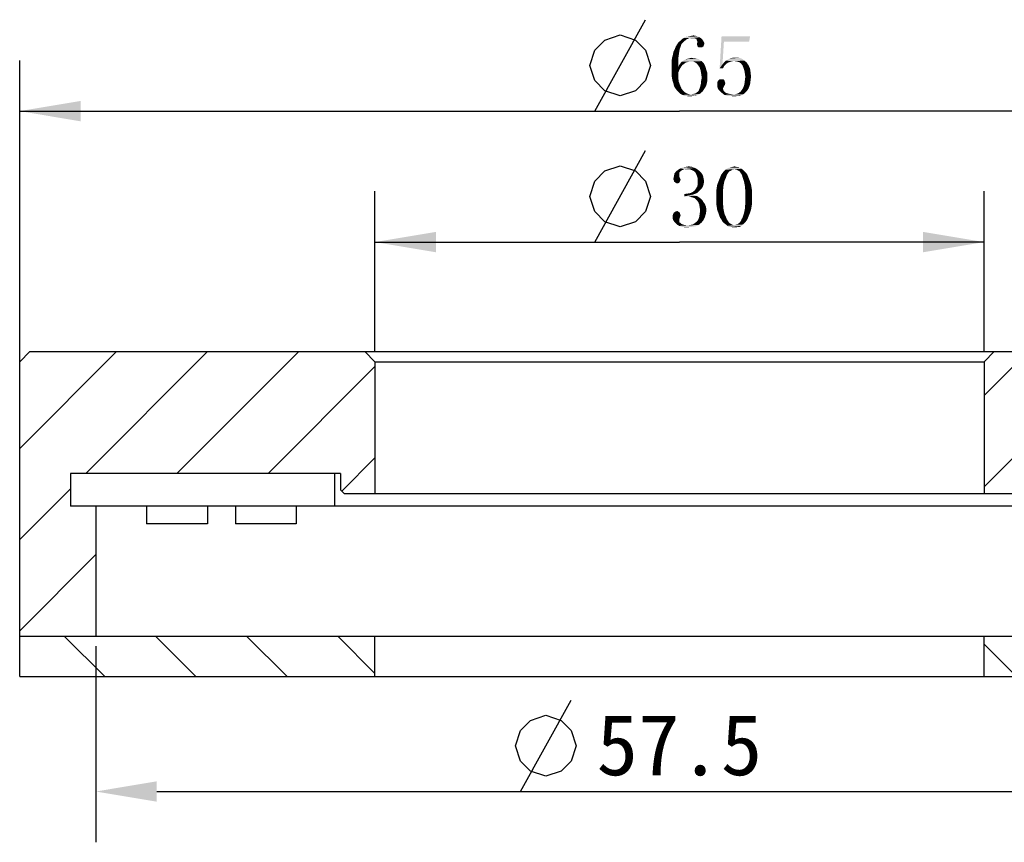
# Model space of a CAD drawing. Header units: millimetres. Extents: x 133 to 237, y 70 to 240.
# Tile 3 of 4: x 161 to 209, y 200 to 240. Entities that reach past the tile are written whole.
import ezdxf

# ---------------------------------------------------------------- set-up
doc = ezdxf.new("R2010")
doc.units = ezdxf.units.MM
doc.header["$LTSCALE"] = 23.1
doc.header["$PDMODE"] = 3
doc.header["$PDSIZE"] = 8
doc.layers.get('0').update_dxf_attribs({"linetype": 'CONTINUOUS'})
doc.layers.get('Defpoints').update_dxf_attribs({"linetype": 'CONTINUOUS'})
doc.layers.add('00_COMPONENTS', color=7, linetype='CONTINUOUS')
doc.layers.add('51__DRAFT_DIMS', color=7, linetype='CONTINUOUS')
doc.styles.get("Standard").update_dxf_attribs({"font": 'simfang.ttf'})
doc.dimstyles.new('DIMSTYLE_1', dxfattribs={"dimtxt": 3, "dimasz": 3, "dimexe": 2.5, "dimexo": 0.5, "dimgap": 0.75, "dimtad": 1, "dimdsep": 46, "dimtxsty": 'STANDARD', "dimblk": '_FILLED', "dimblk1": '_FILLED', "dimblk2": '_FILLED', "dimcen": 0.09, "dimclrt": 3, "dimazin": 2, "dimtp": 0.3, "dimtm": 0.3, "dimtfac": 1, "dimtofl": 0, "dimtmove": 0, "dimatfit": 3, "dimldrblk": '_FILLED', "dimfxl": 1, "dimtolj": 1, "dimarcsym": 0})
doc.dimstyles.new('DIMSTYLE_2', dxfattribs={"dimtxt": 3, "dimasz": 3, "dimexe": 2.5, "dimexo": 0.5, "dimgap": 0.75, "dimtad": 1, "dimdsep": 46, "dimtxsty": 'STANDARD', "dimblk": '_FILLED', "dimblk1": '_FILLED', "dimblk2": '_FILLED', "dimcen": 0.09, "dimclrt": 3, "dimazin": 2, "dimtp": 0.2, "dimtm": 0.2, "dimtfac": 1, "dimtofl": 0, "dimtmove": 0, "dimatfit": 3, "dimldrblk": '_FILLED', "dimfxl": 1, "dimtolj": 1, "dimarcsym": 0})

# ---------------------------------------------------------------- blocks, each defined once
blk = doc.blocks.new('_FILLED')
at = {"color": 0, "linetype": 'ByBlock'}
blk.add_solid([(0, 0), (-1, 0.167), (-1, -0.167)], dxfattribs=at)
blk = doc.blocks.new('*D1')
at = {"layer": '51__DRAFT_DIMS', "color": 4}
for p, q in [((160.679, 222.813), (160.679, 238.15)), ((225.679, 222.813), (225.679, 238.15)), ((160.679, 235.65), (193.179, 235.65)), ((225.679, 235.65), (193.179, 235.65))]:
    blk.add_line(p, q, dxfattribs=at)
at = {"layer": '51__DRAFT_DIMS', "color": 4, "xscale": 3, "yscale": 3, "zscale": 3, "rotation": 180}
blk.add_blockref('_FILLED', (160.679, 235.65), dxfattribs=at)
at = {"layer": '51__DRAFT_DIMS', "color": 4, "xscale": 3, "yscale": 3, "zscale": 3}
blk.add_blockref('_FILLED', (225.679, 235.65), dxfattribs=at)
blk = doc.blocks.new('*D2')
at = {"layer": '51__DRAFT_DIMS', "color": 4}
for p, q in [((178.179, 223.813), (178.179, 231.704)), ((208.179, 223.813), (208.179, 231.704)), ((178.179, 229.204), (193.179, 229.204)), ((208.179, 229.204), (193.179, 229.204))]:
    blk.add_line(p, q, dxfattribs=at)
at = {"layer": '51__DRAFT_DIMS', "color": 4, "xscale": 3, "yscale": 3, "zscale": 3, "rotation": 180}
blk.add_blockref('_FILLED', (178.179, 229.204), dxfattribs=at)
at = {"layer": '51__DRAFT_DIMS', "color": 4, "xscale": 3, "yscale": 3, "zscale": 3}
blk.add_blockref('_FILLED', (208.179, 229.204), dxfattribs=at)
blk = doc.blocks.new('*D8')
at = {"layer": '51__DRAFT_DIMS', "color": 0, "lineweight": -2}
for p, q in [((164.429, 209.313), (164.429, 199.66)), ((221.929, 209.313), (221.929, 199.66)), ((167.429, 202.16), (218.929, 202.16))]:
    blk.add_line(p, q, dxfattribs=at)
at = {"layer": 'Defpoints', "color": 0}
for p in [(164.429, 209.813), (221.929, 209.813), (221.929, 202.16)]:
    blk.add_point(p, dxfattribs=at)
at = {"layer": '51__DRAFT_DIMS', "color": 0, "linetype": 'ByBlock', "lineweight": -2, "xscale": 3, "yscale": 3, "zscale": 3, "rotation": 180}
blk.add_blockref('_FILLED', (164.429, 202.16), dxfattribs=at)
at = {"layer": '51__DRAFT_DIMS', "color": 0, "linetype": 'ByBlock', "lineweight": -2, "xscale": 3, "yscale": 3, "zscale": 3}
blk.add_blockref('_FILLED', (221.929, 202.16), dxfattribs=at)
at = {"layer": '51__DRAFT_DIMS', "color": 3, "insert": (193.179, 204.436), "char_height": 3, "attachment_point": 5}
blk.add_mtext('\\A1;57.5', dxfattribs=at)

msp = doc.modelspace()

# ---------------------------------------------------------------- hatches: boundary and pattern name
h = msp.add_hatch()
h.set_pattern_fill('ANSI31', color=256)
h.paths.add_polyline_path([(164.42902, 209.81295), (164.42902, 216.21295), (163.17881, 216.21295), (163.17902, 217.81295), (176.17902, 217.81295), (176.47902, 217.81295), (176.47902, 217.01295), (176.67902, 216.81295), (178.17902, 216.81295), (178.17902, 223.31295), (177.67902, 223.81295), (161.17902, 223.81295), (160.67902, 223.31295), (160.67902, 209.81295)])
h.paths.add_polyline_path([(225.67902, 209.81295), (225.67902, 223.31295), (225.17902, 223.81295), (208.67902, 223.81295), (208.17902, 223.31295), (208.17902, 216.81295), (209.67902, 216.81295), (209.87902, 217.01295), (209.87902, 217.81295), (210.17924, 217.81295), (223.17895, 217.81295), (223.17895, 216.21295), (221.92902, 216.21295), (221.92902, 209.81295)])
h = msp.add_hatch()
h.set_pattern_fill('ANSI31', color=256, angle=90)
h.paths.add_polyline_path([(178.17902, 209.81295), (164.42902, 209.81295), (160.67902, 209.81295), (160.67902, 207.81295), (178.17902, 207.81295)])
h.paths.add_polyline_path([(225.67902, 207.81295), (225.67902, 209.81295), (221.92902, 209.81295), (208.17902, 209.81295), (208.17902, 207.81295)])

# ---------------------------------------------------------------- linework, layer by layer
at = {"layer": '00_COMPONENTS', "color": 7}
for p, q in [((161.17902, 223.81295), (160.67902, 223.31295)), ((161.17902, 223.81295), (225.17902, 223.81295)), ((178.17902, 223.31295), (177.67902, 223.81295)), ((208.17902, 223.31295), (208.67902, 223.81295)), ((160.67902, 207.81295), (160.67902, 223.31295)), ((178.17902, 223.31295), (178.17902, 216.81295)), ((178.17902, 223.31295), (208.17902, 223.31295)), ((208.17902, 223.31295), (208.17902, 216.81295)), ((163.17902, 217.81295), (163.17902, 216.21295)), ((176.47902, 217.81295), (163.17902, 217.81295)), ((176.17902, 217.81295), (176.17902, 216.21295)), ((176.47902, 217.81295), (176.47902, 217.01295)), ((163.17881, 217.75803), (163.17881, 216.21295)), ((176.1788, 217.75803), (176.1788, 216.21295)), ((176.67902, 216.81295), (176.47902, 217.01295)), ((209.67902, 216.81295), (176.67902, 216.81295)), ((223.17895, 216.21295), (163.17881, 216.21295)), ((164.42902, 216.21295), (164.42902, 209.81295)), ((166.91882, 216.21295), (166.91882, 215.33815)), ((166.92486, 216.21295), (166.92486, 215.33815)), ((169.92204, 216.21295), (169.92204, 215.33815)), ((171.30232, 216.21295), (171.30232, 215.33815)), ((171.30835, 216.21295), (171.30835, 215.33815)), ((174.30553, 216.21295), (174.30553, 215.33815)), ((169.92204, 215.33815), (166.91882, 215.33815)), ((174.30553, 215.33815), (171.30232, 215.33815)), ((160.67902, 209.81295), (225.67902, 209.81295)), ((178.17902, 207.81295), (178.17902, 209.81295)), ((208.17902, 207.81295), (208.17902, 209.81295)), ((160.67902, 207.81295), (225.67902, 207.81295))]:
    msp.add_line(p, q, dxfattribs=at)
at = {"layer": '51__DRAFT_DIMS', "color": 3}
for p, q in [((189.00561, 235.65002), (191.5056, 240.15002)), ((189.00561, 229.20408), (191.5056, 233.70409)), ((185.3464, 202.16025), (187.84639, 206.66025))]:
    msp.add_line(p, q, dxfattribs=at)
for points in [[(188.75561, 237.90001), (189.00561, 238.65), (189.5056, 239.15001), (190.2556, 239.4), (191.00561, 239.15001), (191.5056, 238.65), (191.75561, 237.90001), (191.5056, 237.15001), (191.00561, 236.65), (190.2556, 236.40001), (189.5056, 236.65), (189.00561, 237.15001), (188.75561, 237.90001)], [(188.75561, 231.45407), (189.00561, 232.20407), (189.5056, 232.70408), (190.2556, 232.95407), (191.00561, 232.70408), (191.5056, 232.20407), (191.75561, 231.45407), (191.5056, 230.70408), (191.00561, 230.20407), (190.2556, 229.95408), (189.5056, 230.20407), (189.00561, 230.70408), (188.75561, 231.45407)], [(185.0964, 204.41023), (185.3464, 205.16023), (185.84639, 205.66024), (186.59639, 205.91023), (187.3464, 205.66024), (187.84639, 205.16023), (188.09639, 204.41023), (187.84639, 203.66024), (187.3464, 203.16023), (186.59639, 202.91024), (185.84639, 203.16023), (185.3464, 203.66024), (185.0964, 204.41023)]]:
    msp.add_lwpolyline(points, dxfattribs=at)
for points in [[(193.42223, 239.09533), (193.14098, 239.04846), (193.23473, 239.11877)], [(193.53941, 239.18908), (193.23473, 239.11877), (193.32848, 239.21252)], [(193.23473, 239.11877), (193.53941, 239.18908), (193.42223, 239.09533)], [(193.68004, 239.23596), (193.32848, 239.21252), (193.42223, 239.25939)], [(193.32848, 239.21252), (193.68004, 239.23596), (193.53941, 239.18908)], [(194.17223, 239.28283), (193.42223, 239.25939), (193.51598, 239.30627)], [(193.68004, 239.23596), (193.42223, 239.25939), (194.17223, 239.28283)], [(194.07848, 239.32971), (193.51598, 239.30627), (193.63316, 239.32971)], [(193.51598, 239.30627), (194.07848, 239.32971), (194.17223, 239.28283)], [(193.98473, 239.35314), (193.63316, 239.32971), (193.75035, 239.35314)], [(193.63316, 239.32971), (193.98473, 239.35314), (194.07848, 239.32971)], [(193.82066, 239.23596), (193.68004, 239.23596), (194.17223, 239.28283)], [(193.75035, 239.35314), (193.86754, 239.37658), (193.98473, 239.35314)], [(193.86754, 239.23596), (193.82066, 239.23596), (194.17223, 239.28283)], [(193.93785, 239.23596), (193.86754, 239.23596), (194.17223, 239.28283)], [(193.93785, 239.23596), (194.17223, 239.28283), (194.24254, 239.23596)], [(194.24254, 239.23596), (193.96129, 239.21252), (193.93785, 239.23596)], [(194.00816, 239.21252), (193.96129, 239.21252), (194.24254, 239.23596)], [(194.00816, 239.21252), (194.24254, 239.23596), (194.31285, 239.16564)], [(194.31285, 239.16564), (194.0316, 239.14221), (194.00816, 239.21252)], [(194.05504, 239.09533), (194.0316, 239.14221), (194.31285, 239.16564)], [(194.05504, 239.09533), (194.31285, 239.16564), (194.35973, 239.09533)], [(195.36754, 239.07189), (195.1566, 237.75939), (195.25035, 239.3297)], [(195.25035, 239.3297), (196.6566, 239.3297), (195.36754, 239.07189)], [(195.36754, 239.07189), (196.6566, 239.3297), (196.60973, 239.07189)], [(193.18785, 238.69689), (192.88316, 238.57971), (192.95348, 238.72033)], [(192.88316, 238.57971), (193.18785, 238.69689), (193.16441, 238.55627)], [(193.23473, 238.81408), (192.95348, 238.72033), (193.00035, 238.83752)], [(192.95348, 238.72033), (193.23473, 238.81408), (193.18785, 238.69689)], [(193.25816, 238.90783), (193.00035, 238.83752), (193.07066, 238.95471)], [(193.00035, 238.83752), (193.25816, 238.90783), (193.23473, 238.81408)], [(193.30504, 238.97814), (193.07066, 238.95471), (193.14098, 239.04846)], [(193.07066, 238.95471), (193.30504, 238.97814), (193.25816, 238.90783)], [(193.14098, 239.04846), (193.42223, 239.09533), (193.30504, 238.97814)], [(194.4066, 238.97814), (194.0316, 238.95471), (194.05504, 239.02502)], [(194.0316, 238.95471), (194.4066, 238.97814), (194.38316, 238.90783)], [(194.38316, 238.90783), (194.05504, 238.88439), (194.0316, 238.95471)], [(194.35973, 239.09533), (194.38316, 239.04846), (194.05504, 239.02502)], [(194.35973, 239.09533), (194.05504, 239.02502), (194.05504, 239.09533)], [(194.05504, 239.02502), (194.38316, 239.04846), (194.4066, 238.97814)], [(194.05504, 238.88439), (194.38316, 238.90783), (194.35973, 238.83752)], [(194.35973, 238.83752), (194.07848, 238.81408), (194.05504, 238.88439)], [(194.12535, 238.79064), (194.07848, 238.81408), (194.35973, 238.83752)], [(194.2191, 238.79064), (194.12535, 238.79064), (194.35973, 238.83752)], [(194.2191, 238.79064), (194.35973, 238.83752), (194.28941, 238.79064)], [(195.36754, 239.07189), (195.29723, 237.94689), (195.1566, 237.75939)], [(193.11754, 238.22814), (192.78941, 238.11096), (192.81285, 238.27502)], [(192.78941, 238.11096), (193.11754, 238.22814), (193.11754, 238.04064)], [(193.14098, 238.39221), (192.81285, 238.27502), (192.85973, 238.43908)], [(192.81285, 238.27502), (193.14098, 238.39221), (193.11754, 238.22814)], [(193.16441, 238.55627), (192.85973, 238.43908), (192.88316, 238.57971)], [(192.85973, 238.43908), (193.16441, 238.55627), (193.14098, 238.39221)], [(194.19566, 238.15783), (194.26598, 238.11096), (193.30504, 238.08752)], [(194.19566, 238.15783), (193.30504, 238.08752), (193.39879, 238.15783)], [(194.12535, 238.20471), (193.39879, 238.15783), (193.49254, 238.20471)], [(193.39879, 238.15783), (194.12535, 238.20471), (194.19566, 238.15783)], [(194.05504, 238.22814), (193.49254, 238.20471), (193.58629, 238.22814)], [(193.49254, 238.20471), (194.05504, 238.22814), (194.12535, 238.20471)], [(193.86754, 238.25158), (193.96129, 238.25158), (193.58629, 238.22814)], [(193.86754, 238.25158), (193.58629, 238.22814), (193.68004, 238.25158)], [(193.58629, 238.22814), (193.96129, 238.25158), (194.05504, 238.22814)], [(193.68004, 238.25158), (193.77379, 238.27502), (193.86754, 238.25158)], [(195.46129, 238.13439), (195.55504, 238.18127), (196.25816, 238.22814)], [(195.46129, 238.13439), (196.25816, 238.22814), (196.37535, 238.13439)], [(196.25816, 238.22814), (195.55504, 238.18127), (195.62535, 238.22814)], [(195.95348, 238.27502), (196.11754, 238.27502), (195.62535, 238.22814)], [(195.95348, 238.27502), (195.62535, 238.22814), (195.78941, 238.27502)], [(195.62535, 238.22814), (196.11754, 238.27502), (196.25816, 238.22814)], [(193.11754, 238.04064), (192.78941, 237.92346), (192.78941, 238.11096)], [(192.78941, 237.92346), (193.11754, 238.04064), (193.11754, 237.80627)], [(193.11754, 237.80627), (192.78941, 237.73596), (192.78941, 237.92346)], [(192.78941, 237.73596), (193.11754, 237.80627), (193.25816, 237.82971)], [(192.78941, 237.73596), (193.25816, 237.82971), (193.18785, 237.71252)], [(193.18785, 237.71252), (192.78941, 237.57189), (192.78941, 237.73596)], [(192.78941, 237.57189), (193.18785, 237.71252), (193.11754, 237.54846)], [(193.32848, 237.92346), (193.25816, 237.82971), (193.11754, 237.80627)], [(193.32848, 237.92346), (193.11754, 237.80627), (193.16441, 237.92346)], [(193.39879, 237.97033), (193.16441, 237.92346), (193.23473, 238.01721)], [(193.16441, 237.92346), (193.39879, 237.97033), (193.32848, 237.92346)], [(193.6566, 238.08752), (193.58629, 238.06408), (193.23473, 238.01721)], [(193.6566, 238.08752), (193.23473, 238.01721), (193.30504, 238.08752)], [(193.58629, 238.06408), (193.49254, 238.04064), (193.23473, 238.01721)], [(193.23473, 238.01721), (193.49254, 238.04064), (193.39879, 237.97033)], [(193.6566, 238.08752), (193.30504, 238.08752), (194.26598, 238.11096)], [(193.75035, 238.08752), (193.6566, 238.08752), (194.26598, 238.11096)], [(193.86754, 238.08752), (193.75035, 238.08752), (194.26598, 238.11096)], [(193.86754, 238.08752), (194.26598, 238.11096), (194.31285, 238.06408)], [(194.31285, 238.06408), (193.96129, 238.04064), (193.86754, 238.08752)], [(194.0316, 237.99377), (193.96129, 238.04064), (194.31285, 238.06408)], [(194.0316, 237.99377), (194.31285, 238.06408), (194.38316, 237.99377)], [(194.38316, 237.99377), (194.10191, 237.90002), (194.0316, 237.99377)], [(194.10191, 237.90002), (194.38316, 237.99377), (194.45348, 237.85314)], [(194.45348, 237.85314), (194.17223, 237.80627), (194.10191, 237.90002)], [(194.17223, 237.80627), (194.45348, 237.85314), (194.50035, 237.68908)], [(194.50035, 237.68908), (194.2191, 237.66564), (194.17223, 237.80627)], [(194.2191, 237.66564), (194.50035, 237.68908), (194.54723, 237.54846)], [(194.54723, 237.54846), (194.24254, 237.52502), (194.2191, 237.66564)], [(195.29723, 237.94689), (195.43785, 237.92346), (195.1566, 237.75939)], [(195.43785, 237.92346), (195.36754, 237.85314), (195.1566, 237.75939)], [(195.1566, 237.75939), (195.36754, 237.85314), (195.32066, 237.75939)], [(195.57848, 238.04064), (195.50816, 237.99377), (195.29723, 237.94689)], [(195.57848, 238.04064), (195.29723, 237.94689), (195.36754, 238.04064)], [(195.29723, 237.94689), (195.50816, 237.99377), (195.43785, 237.92346)], [(195.81285, 238.11095), (195.36754, 238.04064), (195.46129, 238.13439)], [(195.81285, 238.11095), (195.7191, 238.08752), (195.36754, 238.04064)], [(195.7191, 238.08752), (195.64879, 238.06408), (195.36754, 238.04064)], [(195.36754, 238.04064), (195.64879, 238.06408), (195.57848, 238.04064)], [(195.46129, 238.13439), (196.37535, 238.13439), (195.81285, 238.11095)], [(195.9066, 238.11095), (195.81285, 238.11095), (196.37535, 238.13439)], [(196.02379, 238.08752), (195.9066, 238.11095), (196.37535, 238.13439)], [(196.11754, 238.06408), (196.02379, 238.08752), (196.37535, 238.13439)], [(196.11754, 238.06408), (196.37535, 238.13439), (196.49254, 238.04064)], [(196.49254, 238.04064), (196.21129, 237.99377), (196.11754, 238.06408)], [(196.2816, 237.90002), (196.21129, 237.99377), (196.49254, 238.04064)], [(196.2816, 237.90002), (196.49254, 238.04064), (196.58629, 237.90002)], [(196.58629, 237.90002), (196.32848, 237.78283), (196.2816, 237.90002)], [(196.32848, 237.78283), (196.58629, 237.90002), (196.6566, 237.73596)], [(196.6566, 237.73596), (196.37535, 237.64221), (196.32848, 237.78283)], [(196.37535, 237.64221), (196.6566, 237.73596), (196.68004, 237.57189)], [(193.11754, 237.54846), (192.78941, 237.40783), (192.78941, 237.57189)], [(192.78941, 237.40783), (193.11754, 237.54846), (193.11754, 237.31408)], [(193.11754, 237.31408), (192.81285, 237.26721), (192.78941, 237.40783)], [(192.83629, 237.15002), (192.81285, 237.26721), (193.11754, 237.31408)], [(192.83629, 237.15002), (193.11754, 237.31408), (193.14098, 237.10314)], [(194.26598, 237.36096), (194.24254, 237.52502), (194.54723, 237.54846)], [(194.54723, 237.24377), (194.24254, 237.12658), (194.26598, 237.24377)], [(194.24254, 237.12658), (194.54723, 237.24377), (194.54723, 237.12658)], [(194.26598, 237.36096), (194.54723, 237.54846), (194.54723, 237.36096)], [(194.54723, 237.36096), (194.26598, 237.24377), (194.26598, 237.36096)], [(194.26598, 237.24377), (194.54723, 237.36096), (194.54723, 237.24377)], [(195.36754, 237.19689), (195.39098, 237.17346), (195.08629, 237.15002)], [(195.36754, 237.19689), (195.08629, 237.15002), (195.13316, 237.19689)], [(195.08629, 237.15002), (195.39098, 237.17346), (195.41441, 237.10314)], [(195.29723, 237.22033), (195.3441, 237.22033), (195.13316, 237.19689)], [(195.25035, 237.22033), (195.29723, 237.22033), (195.13316, 237.19689)], [(195.20348, 237.22033), (195.25035, 237.22033), (195.13316, 237.19689)], [(195.20348, 237.22033), (195.13316, 237.19689), (195.1566, 237.22033)], [(195.13316, 237.19689), (195.3441, 237.22033), (195.36754, 237.19689)], [(196.68004, 237.57189), (196.39879, 237.50158), (196.37535, 237.64221)], [(196.39879, 237.50158), (196.68004, 237.57189), (196.70348, 237.36096)], [(196.70348, 237.36096), (196.42223, 237.33752), (196.39879, 237.50158)], [(196.39879, 237.15002), (196.42223, 237.33752), (196.70348, 237.36096)], [(196.39879, 237.15002), (196.70348, 237.36096), (196.68004, 237.15002)], [(193.14098, 237.10314), (192.88316, 237.00939), (192.83629, 237.15002)], [(192.88316, 237.00939), (193.14098, 237.10314), (193.21129, 236.91564)], [(193.21129, 236.91564), (192.9066, 236.89221), (192.88316, 237.00939)], [(192.95348, 236.79846), (192.9066, 236.89221), (193.21129, 236.91564)], [(192.95348, 236.79846), (193.21129, 236.91564), (193.2816, 236.75158)], [(193.2816, 236.75158), (193.02379, 236.70471), (192.95348, 236.79846)], [(193.0941, 236.63439), (193.02379, 236.70471), (193.2816, 236.75158)], [(193.0941, 236.63439), (193.2816, 236.75158), (193.37535, 236.63439)], [(194.35973, 236.68127), (194.12535, 236.65783), (194.14879, 236.72814)], [(194.12535, 236.65783), (194.35973, 236.68127), (194.31285, 236.61096)], [(194.4066, 236.75158), (194.14879, 236.72814), (194.17223, 236.77502)], [(194.14879, 236.72814), (194.4066, 236.75158), (194.35973, 236.68127)], [(194.45348, 236.82189), (194.17223, 236.77502), (194.19566, 236.84533)], [(194.17223, 236.77502), (194.45348, 236.82189), (194.4066, 236.75158)], [(194.50035, 236.91564), (194.19566, 236.84533), (194.2191, 236.93908)], [(194.19566, 236.84533), (194.50035, 236.91564), (194.45348, 236.82189)], [(194.52379, 237.00939), (194.2191, 236.93908), (194.24254, 237.03283)], [(194.2191, 236.93908), (194.52379, 237.00939), (194.50035, 236.91564)], [(194.54723, 237.12658), (194.24254, 237.03283), (194.24254, 237.12658)], [(194.24254, 237.03283), (194.54723, 237.12658), (194.52379, 237.00939)], [(195.41441, 237.10314), (195.03941, 237.07971), (195.08629, 237.15002)], [(195.03941, 237.07971), (195.41441, 237.10314), (195.43785, 237.03283)], [(195.43785, 237.03283), (195.03941, 236.96252), (195.03941, 237.07971)], [(195.03941, 236.96252), (195.43785, 237.03283), (195.41441, 236.93908)], [(195.41441, 236.93908), (195.03941, 236.84533), (195.03941, 236.96252)], [(195.41441, 236.93908), (195.36754, 236.86877), (195.03941, 236.84533)], [(195.03941, 236.84533), (195.36754, 236.86877), (195.3441, 236.82189)], [(195.3441, 236.82189), (195.08629, 236.72814), (195.03941, 236.84533)], [(195.3441, 236.82189), (195.32066, 236.75158), (195.08629, 236.72814)], [(195.08629, 236.72814), (195.32066, 236.75158), (195.3441, 236.68127)], [(195.3441, 236.68127), (195.18004, 236.63439), (195.08629, 236.72814)], [(195.18004, 236.63439), (195.3441, 236.68127), (195.36754, 236.63439)], [(196.49254, 236.63439), (196.18785, 236.61096), (196.25816, 236.70471)], [(196.58629, 236.77502), (196.25816, 236.70471), (196.32848, 236.82189)], [(196.25816, 236.70471), (196.58629, 236.77502), (196.49254, 236.63439)], [(196.6566, 236.96252), (196.32848, 236.82189), (196.37535, 236.96252)], [(196.32848, 236.82189), (196.6566, 236.96252), (196.58629, 236.77502)], [(196.68004, 237.15002), (196.37535, 236.96252), (196.39879, 237.15002)], [(196.37535, 236.96252), (196.68004, 237.15002), (196.6566, 236.96252)], [(193.37535, 236.63439), (193.16441, 236.56408), (193.0941, 236.63439)], [(193.16441, 236.56408), (193.37535, 236.63439), (193.49254, 236.54064)], [(193.49254, 236.54064), (193.23473, 236.49377), (193.16441, 236.56408)], [(193.23473, 236.49377), (193.49254, 236.54064), (193.60973, 236.49377)], [(193.60973, 236.49377), (193.32848, 236.44689), (193.23473, 236.49377)], [(193.60973, 236.49377), (193.72691, 236.47033), (193.32848, 236.44689)], [(193.32848, 236.44689), (193.72691, 236.47033), (194.17223, 236.49377)], [(193.32848, 236.44689), (194.17223, 236.49377), (194.0316, 236.42346)], [(194.0316, 236.42346), (193.39879, 236.40002), (193.32848, 236.44689)], [(193.51598, 236.40002), (193.39879, 236.40002), (194.0316, 236.42346)], [(193.51598, 236.40002), (194.0316, 236.42346), (193.89098, 236.40002)], [(193.89098, 236.40002), (193.60973, 236.37658), (193.51598, 236.40002)], [(193.60973, 236.37658), (193.89098, 236.40002), (193.72691, 236.37658)], [(194.17223, 236.49377), (193.72691, 236.47033), (193.8441, 236.49377)], [(194.17223, 236.49377), (193.8441, 236.49377), (193.96129, 236.51721)], [(193.96129, 236.51721), (194.05504, 236.58752), (194.31285, 236.61096)], [(193.96129, 236.51721), (194.31285, 236.61096), (194.17223, 236.49377)], [(194.31285, 236.61096), (194.05504, 236.58752), (194.12535, 236.65783)], [(195.36754, 236.63439), (195.27379, 236.54064), (195.18004, 236.63439)], [(195.36754, 236.63439), (195.41441, 236.58752), (195.27379, 236.54064)], [(195.27379, 236.54064), (195.41441, 236.58752), (195.48473, 236.54064)], [(195.48473, 236.54064), (195.39098, 236.44689), (195.27379, 236.54064)], [(195.48473, 236.54064), (195.67223, 236.49377), (195.39098, 236.44689)], [(195.67223, 236.49377), (195.83629, 236.47033), (195.39098, 236.44689)], [(195.83629, 236.47033), (196.30504, 236.47033), (195.39098, 236.44689)], [(195.39098, 236.44689), (196.30504, 236.47033), (196.21129, 236.42346)], [(196.21129, 236.42346), (195.5316, 236.40002), (195.39098, 236.44689)], [(195.67223, 236.40002), (195.5316, 236.40002), (196.21129, 236.42346)], [(196.04723, 236.40002), (195.67223, 236.40002), (196.21129, 236.42346)], [(196.04723, 236.40002), (195.83629, 236.37658), (195.67223, 236.40002)], [(195.83629, 236.47033), (195.97691, 236.49377), (196.37535, 236.51721)], [(195.83629, 236.47033), (196.37535, 236.51721), (196.30504, 236.47033)], [(195.83629, 236.37658), (196.04723, 236.40002), (195.93004, 236.37658)], [(196.37535, 236.51721), (195.97691, 236.49377), (196.0941, 236.54064)], [(196.04723, 236.40002), (196.21129, 236.42346), (196.14098, 236.40002)], [(196.42223, 236.56408), (196.0941, 236.54064), (196.18785, 236.61096)], [(196.0941, 236.54064), (196.42223, 236.56408), (196.37535, 236.51721)], [(196.18785, 236.61096), (196.49254, 236.63439), (196.42223, 236.56408)], [(193.42223, 232.79002), (193.11754, 232.76658), (193.23473, 232.8369)], [(193.93785, 232.86033), (193.23473, 232.8369), (193.35191, 232.88377)], [(193.42223, 232.79002), (193.23473, 232.8369), (193.93785, 232.86033)], [(193.79723, 232.90721), (193.35191, 232.88377), (193.49254, 232.90721)], [(193.35191, 232.88377), (193.79723, 232.90721), (193.93785, 232.86033)], [(193.56285, 232.79002), (193.42223, 232.79002), (193.93785, 232.86033)], [(193.49254, 232.90721), (193.63316, 232.93065), (193.79723, 232.90721)], [(193.68004, 232.79002), (193.56285, 232.79002), (193.93785, 232.86033)], [(193.68004, 232.79002), (193.93785, 232.86033), (194.05504, 232.79002)], [(196.23473, 232.81346), (195.88316, 232.79002), (195.43785, 232.76658)], [(196.23473, 232.81346), (195.43785, 232.76658), (195.50816, 232.81346)], [(196.14098, 232.86033), (195.50816, 232.81346), (195.60191, 232.86033)], [(195.50816, 232.81346), (196.14098, 232.86033), (196.23473, 232.81346)], [(195.60191, 232.86033), (195.69566, 232.88377), (196.07066, 232.90721)], [(195.60191, 232.86033), (196.07066, 232.90721), (196.14098, 232.86033)], [(195.97691, 232.90721), (196.07066, 232.90721), (195.69566, 232.88377)], [(195.97691, 232.90721), (195.69566, 232.88377), (195.78941, 232.90721)], [(195.78941, 232.90721), (195.88316, 232.93065), (195.97691, 232.90721)], [(195.95348, 232.76658), (195.88316, 232.79002), (196.23473, 232.81346)], [(196.00035, 232.76658), (195.95348, 232.76658), (196.23473, 232.81346)], [(196.00035, 232.76658), (196.23473, 232.81346), (196.30504, 232.76658)], [(193.16441, 232.43846), (192.88316, 232.34471), (192.9066, 232.4619)], [(193.16441, 232.43846), (193.18785, 232.39158), (192.88316, 232.34471)], [(193.18785, 232.39158), (193.18785, 232.36815), (192.88316, 232.34471)], [(192.88316, 232.34471), (193.18785, 232.36815), (193.21129, 232.32127)], [(193.21129, 232.32127), (192.88316, 232.2744), (192.88316, 232.34471)], [(192.88316, 232.2744), (193.21129, 232.32127), (193.23473, 232.2744)], [(193.16441, 232.53221), (192.9066, 232.4619), (192.93004, 232.57908)], [(193.16441, 232.53221), (193.16441, 232.48533), (192.9066, 232.4619)], [(192.9066, 232.4619), (193.16441, 232.48533), (193.16441, 232.43846)], [(193.18785, 232.6494), (192.93004, 232.57908), (193.00035, 232.67283)], [(193.18785, 232.6494), (193.16441, 232.60252), (192.93004, 232.57908)], [(192.93004, 232.57908), (193.16441, 232.60252), (193.16441, 232.53221)], [(193.30504, 232.74315), (193.00035, 232.67283), (193.11754, 232.76658)], [(193.30504, 232.74315), (193.23473, 232.69627), (193.00035, 232.67283)], [(193.00035, 232.67283), (193.23473, 232.69627), (193.18785, 232.6494)], [(193.11754, 232.76658), (193.42223, 232.79002), (193.30504, 232.74315)], [(194.05504, 232.79002), (193.79723, 232.74315), (193.68004, 232.79002)], [(193.89098, 232.69627), (193.79723, 232.74315), (194.05504, 232.79002)], [(193.89098, 232.69627), (194.05504, 232.79002), (194.17223, 232.69627)], [(194.17223, 232.69627), (193.96129, 232.62596), (193.89098, 232.69627)], [(193.96129, 232.62596), (194.17223, 232.69627), (194.26598, 232.60252)], [(194.26598, 232.60252), (194.00816, 232.53221), (193.96129, 232.62596)], [(194.00816, 232.53221), (194.26598, 232.60252), (194.33629, 232.48533)], [(194.33629, 232.48533), (194.05504, 232.41502), (194.00816, 232.53221)], [(194.05504, 232.41502), (194.33629, 232.48533), (194.35973, 232.36815)], [(194.35973, 232.36815), (194.07848, 232.32127), (194.05504, 232.41502)], [(194.07848, 232.32127), (194.35973, 232.36815), (194.38316, 232.25096)], [(194.38316, 232.25096), (194.07848, 232.20408), (194.07848, 232.32127)], [(195.13316, 232.2744), (195.18004, 232.39158), (195.48473, 232.41502)], [(195.13316, 232.2744), (195.48473, 232.41502), (195.39098, 232.20408)], [(195.50816, 232.50877), (195.48473, 232.41502), (195.18004, 232.39158)], [(195.50816, 232.50877), (195.18004, 232.39158), (195.22691, 232.50877)], [(195.55504, 232.57908), (195.22691, 232.50877), (195.29723, 232.60252)], [(195.22691, 232.50877), (195.55504, 232.57908), (195.50816, 232.50877)], [(195.64879, 232.69627), (195.60191, 232.6494), (195.29723, 232.60252)], [(195.64879, 232.69627), (195.29723, 232.60252), (195.36754, 232.69627)], [(195.29723, 232.60252), (195.60191, 232.6494), (195.55504, 232.57908)], [(195.76598, 232.76658), (195.7191, 232.71971), (195.36754, 232.69627)], [(195.76598, 232.76658), (195.36754, 232.69627), (195.43785, 232.76658)], [(195.36754, 232.69627), (195.7191, 232.71971), (195.64879, 232.69627)], [(195.76598, 232.76658), (195.43785, 232.76658), (195.88316, 232.79002)], [(195.76598, 232.76658), (195.88316, 232.79002), (195.81285, 232.76658)], [(196.30504, 232.76658), (196.07066, 232.71971), (196.00035, 232.76658)], [(196.11754, 232.69627), (196.07066, 232.71971), (196.30504, 232.76658)], [(196.11754, 232.69627), (196.30504, 232.76658), (196.37535, 232.69627)], [(196.37535, 232.69627), (196.16441, 232.6494), (196.11754, 232.69627)], [(196.16441, 232.6494), (196.37535, 232.69627), (196.44566, 232.62596)], [(196.44566, 232.62596), (196.21129, 232.57908), (196.16441, 232.6494)], [(196.21129, 232.57908), (196.44566, 232.62596), (196.51598, 232.53221)], [(196.51598, 232.53221), (196.25816, 232.50877), (196.21129, 232.57908)], [(196.2816, 232.41502), (196.25816, 232.50877), (196.51598, 232.53221)], [(196.2816, 232.41502), (196.51598, 232.53221), (196.56285, 232.41502)], [(196.56285, 232.41502), (196.35191, 232.20408), (196.2816, 232.41502)], [(196.56285, 232.41502), (196.60973, 232.29783), (196.35191, 232.20408)], [(193.23473, 232.2744), (192.9066, 232.22752), (192.88316, 232.2744)], [(192.9066, 232.22752), (193.23473, 232.2744), (193.21129, 232.20408)], [(193.21129, 232.20408), (192.9066, 232.18065), (192.9066, 232.22752)], [(192.95348, 232.15721), (192.9066, 232.18065), (193.21129, 232.20408)], [(192.95348, 232.15721), (193.21129, 232.20408), (193.18785, 232.15721)], [(193.18785, 232.15721), (193.00035, 232.11033), (192.95348, 232.15721)], [(193.00035, 232.11033), (193.18785, 232.15721), (193.14098, 232.11033)], [(193.14098, 232.11033), (193.07066, 232.0869), (193.00035, 232.11033)], [(194.31285, 231.8994), (193.98473, 231.82908), (194.05504, 231.94627)], [(193.98473, 231.82908), (194.31285, 231.8994), (194.24254, 231.80565)], [(194.35973, 232.01658), (194.05504, 231.94627), (194.07848, 232.06346)], [(194.05504, 231.94627), (194.35973, 232.01658), (194.31285, 231.8994)], [(194.07848, 232.20408), (194.38316, 232.25096), (194.38316, 232.13377)], [(194.38316, 232.13377), (194.07848, 232.06346), (194.07848, 232.20408)], [(194.07848, 232.06346), (194.38316, 232.13377), (194.35973, 232.01658)], [(194.99254, 231.73533), (195.01598, 231.8994), (195.3441, 231.96971)], [(194.99254, 231.73533), (195.3441, 231.96971), (195.32066, 231.7119)], [(195.3441, 231.96971), (195.01598, 231.8994), (195.03941, 232.04002)], [(195.03941, 232.04002), (195.08629, 232.15721), (195.39098, 232.20408)], [(195.03941, 232.04002), (195.39098, 232.20408), (195.3441, 231.96971)], [(195.39098, 232.20408), (195.08629, 232.15721), (195.13316, 232.2744)], [(196.35191, 232.20408), (196.60973, 232.29783), (196.6566, 232.18065)], [(196.6566, 232.18065), (196.39879, 231.96971), (196.35191, 232.20408)], [(196.6566, 232.18065), (196.70348, 232.04002), (196.39879, 231.96971)], [(196.39879, 231.96971), (196.70348, 232.04002), (196.72691, 231.8994)], [(196.72691, 231.8994), (196.42223, 231.7119), (196.39879, 231.96971)], [(196.72691, 231.8994), (196.75035, 231.75877), (196.42223, 231.7119)], [(193.98473, 231.59471), (193.42223, 231.57127), (193.58629, 231.59471)], [(193.42223, 231.57127), (193.98473, 231.59471), (193.8441, 231.54783)], [(193.8441, 231.54783), (193.42223, 231.45408), (193.42223, 231.57127)], [(193.8441, 231.54783), (194.0316, 231.47752), (193.42223, 231.45408)], [(193.51598, 231.45408), (193.42223, 231.45408), (194.0316, 231.47752)], [(193.63316, 231.45408), (193.51598, 231.45408), (194.0316, 231.47752)], [(193.58629, 231.59471), (193.72691, 231.61815), (194.07848, 231.64158)], [(193.58629, 231.59471), (194.07848, 231.64158), (193.98473, 231.59471)], [(193.70348, 231.43065), (193.63316, 231.45408), (194.0316, 231.47752)], [(193.79723, 231.40721), (193.70348, 231.43065), (194.0316, 231.47752)], [(194.07848, 231.64158), (193.72691, 231.61815), (193.82066, 231.66502)], [(193.86754, 231.38377), (193.79723, 231.40721), (194.0316, 231.47752)], [(194.17223, 231.73533), (193.82066, 231.66502), (193.91441, 231.73533)], [(193.82066, 231.66502), (194.17223, 231.73533), (194.07848, 231.64158)], [(193.86754, 231.38377), (194.0316, 231.47752), (194.17223, 231.38377)], [(194.17223, 231.38377), (193.93785, 231.36033), (193.86754, 231.38377)], [(194.24254, 231.80565), (193.91441, 231.73533), (193.98473, 231.82908)], [(193.91441, 231.73533), (194.24254, 231.80565), (194.17223, 231.73533)], [(193.98473, 231.31346), (193.93785, 231.36033), (194.17223, 231.38377)], [(193.98473, 231.31346), (194.17223, 231.38377), (194.28941, 231.29002)], [(195.32066, 231.7119), (194.99254, 231.59471), (194.99254, 231.73533)], [(194.99254, 231.43065), (194.99254, 231.59471), (195.32066, 231.7119)], [(194.99254, 231.43065), (195.32066, 231.7119), (195.32066, 231.43065)], [(195.32066, 231.43065), (194.99254, 231.24315), (194.99254, 231.43065)], [(194.99254, 231.24315), (195.32066, 231.43065), (195.32066, 231.12596)], [(196.42223, 231.7119), (196.75035, 231.75877), (196.75035, 231.59471)], [(196.75035, 231.59471), (196.42223, 231.43065), (196.42223, 231.7119)], [(196.42223, 231.43065), (196.75035, 231.59471), (196.75035, 231.43065)], [(196.75035, 231.43065), (196.75035, 231.24315), (196.42223, 231.12596)], [(196.75035, 231.43065), (196.42223, 231.12596), (196.42223, 231.43065)], [(194.28941, 231.29002), (194.0316, 231.26658), (193.98473, 231.31346)], [(194.10191, 231.17283), (194.0316, 231.26658), (194.28941, 231.29002)], [(194.10191, 231.17283), (194.28941, 231.29002), (194.35973, 231.17283)], [(194.35973, 231.17283), (194.14879, 231.05565), (194.10191, 231.17283)], [(194.35973, 231.17283), (194.43004, 231.07908), (194.14879, 231.05565)], [(194.14879, 231.05565), (194.43004, 231.07908), (194.47691, 230.9619)], [(194.47691, 230.9619), (194.17223, 230.91502), (194.14879, 231.05565)], [(194.17223, 230.91502), (194.47691, 230.9619), (194.50035, 230.84471)], [(194.50035, 230.84471), (194.19566, 230.7744), (194.17223, 230.91502)], [(195.32066, 231.12596), (194.99254, 231.07908), (194.99254, 231.24315)], [(195.01598, 230.93846), (194.99254, 231.07908), (195.32066, 231.12596)], [(195.01598, 230.93846), (195.32066, 231.12596), (195.3441, 230.84471)], [(195.3441, 230.84471), (195.03941, 230.7744), (195.01598, 230.93846)], [(196.75035, 231.07908), (196.39879, 230.84471), (196.42223, 231.12596)], [(196.75035, 231.07908), (196.72691, 230.93846), (196.39879, 230.84471)], [(196.39879, 230.84471), (196.72691, 230.93846), (196.70348, 230.79783)], [(196.42223, 231.12596), (196.75035, 231.24315), (196.75035, 231.07908)], [(193.23473, 230.51658), (192.83629, 230.46971), (192.85973, 230.56346)], [(192.83629, 230.46971), (193.23473, 230.51658), (193.21129, 230.44627)], [(193.21129, 230.44627), (192.83629, 230.37596), (192.83629, 230.46971)], [(192.83629, 230.37596), (193.21129, 230.44627), (193.18785, 230.37596)], [(193.18785, 230.37596), (192.88316, 230.25877), (192.83629, 230.37596)], [(193.18785, 230.65721), (193.21129, 230.5869), (192.85973, 230.56346)], [(193.18785, 230.65721), (192.85973, 230.56346), (192.9066, 230.65721)], [(192.85973, 230.56346), (193.21129, 230.5869), (193.23473, 230.51658)], [(193.18785, 230.37596), (193.16441, 230.32908), (192.88316, 230.25877)], [(193.11754, 230.70408), (193.16441, 230.68065), (192.9066, 230.65721)], [(193.11754, 230.70408), (192.9066, 230.65721), (192.97691, 230.70408)], [(192.9066, 230.65721), (193.16441, 230.68065), (193.18785, 230.65721)], [(193.0941, 230.72752), (192.97691, 230.70408), (193.04723, 230.72752)], [(192.97691, 230.70408), (193.0941, 230.72752), (193.11754, 230.70408)], [(194.43004, 230.42283), (194.10191, 230.30565), (194.14879, 230.44627)], [(194.10191, 230.30565), (194.43004, 230.42283), (194.35973, 230.28221)], [(194.47691, 230.5869), (194.14879, 230.44627), (194.17223, 230.5869)], [(194.14879, 230.44627), (194.47691, 230.5869), (194.43004, 230.42283)], [(194.50035, 230.72752), (194.17223, 230.5869), (194.19566, 230.7744)], [(194.17223, 230.5869), (194.50035, 230.72752), (194.47691, 230.5869)], [(194.19566, 230.7744), (194.50035, 230.84471), (194.50035, 230.72752)], [(195.08629, 230.65721), (195.03941, 230.7744), (195.3441, 230.84471)], [(195.08629, 230.65721), (195.3441, 230.84471), (195.39098, 230.61033)], [(195.39098, 230.61033), (195.13316, 230.51658), (195.08629, 230.65721)], [(195.18004, 230.3994), (195.13316, 230.51658), (195.39098, 230.61033)], [(195.18004, 230.3994), (195.39098, 230.61033), (195.48473, 230.3994)], [(195.48473, 230.3994), (195.25035, 230.30565), (195.18004, 230.3994)], [(195.48473, 230.3994), (195.50816, 230.32908), (195.25035, 230.30565)], [(196.23473, 230.32908), (196.2816, 230.3994), (196.56285, 230.42283)], [(196.23473, 230.32908), (196.56285, 230.42283), (196.51598, 230.30565)], [(196.60973, 230.54002), (196.2816, 230.3994), (196.35191, 230.61033)], [(196.60973, 230.54002), (196.56285, 230.42283), (196.2816, 230.3994)], [(196.70348, 230.79783), (196.35191, 230.61033), (196.39879, 230.84471)], [(196.70348, 230.79783), (196.6566, 230.65721), (196.35191, 230.61033)], [(196.35191, 230.61033), (196.6566, 230.65721), (196.60973, 230.54002)], [(192.88316, 230.25877), (193.16441, 230.32908), (193.16441, 230.25877)], [(193.16441, 230.25877), (192.95348, 230.16502), (192.88316, 230.25877)], [(193.16441, 230.25877), (193.16441, 230.2119), (192.95348, 230.16502)], [(192.95348, 230.16502), (193.16441, 230.2119), (193.18785, 230.16502)], [(193.18785, 230.16502), (193.04723, 230.07127), (192.95348, 230.16502)], [(193.18785, 230.16502), (193.23473, 230.14158), (193.04723, 230.07127)], [(193.23473, 230.14158), (193.2816, 230.09471), (193.04723, 230.07127)], [(193.04723, 230.07127), (193.2816, 230.09471), (193.42223, 230.04783)], [(193.42223, 230.04783), (193.16441, 230.00096), (193.04723, 230.07127)], [(193.42223, 230.04783), (193.56285, 230.0244), (193.16441, 230.00096)], [(193.16441, 230.00096), (193.56285, 230.0244), (194.12535, 230.04783)], [(193.16441, 230.00096), (194.12535, 230.04783), (193.96129, 229.97752)], [(193.96129, 229.97752), (193.30504, 229.95408), (193.16441, 230.00096)], [(193.30504, 229.95408), (193.96129, 229.97752), (193.79723, 229.95408)], [(193.79723, 229.95408), (193.44566, 229.93065), (193.30504, 229.95408)], [(193.44566, 229.93065), (193.79723, 229.95408), (193.58629, 229.93065)], [(194.12535, 230.04783), (193.56285, 230.0244), (193.72691, 230.04783)], [(194.12535, 230.04783), (193.72691, 230.04783), (193.8441, 230.07127)], [(193.8441, 230.07127), (193.93785, 230.14158), (194.26598, 230.16502)], [(193.8441, 230.07127), (194.26598, 230.16502), (194.12535, 230.04783)], [(194.26598, 230.16502), (193.93785, 230.14158), (194.0316, 230.2119)], [(194.35973, 230.28221), (194.0316, 230.2119), (194.10191, 230.30565)], [(194.0316, 230.2119), (194.35973, 230.28221), (194.26598, 230.16502)], [(195.25035, 230.30565), (195.50816, 230.32908), (195.55504, 230.25877)], [(195.55504, 230.25877), (195.29723, 230.2119), (195.25035, 230.30565)], [(195.29723, 230.2119), (195.55504, 230.25877), (195.60191, 230.18846)], [(195.60191, 230.18846), (195.36754, 230.14158), (195.29723, 230.2119)], [(195.36754, 230.14158), (195.60191, 230.18846), (195.64879, 230.14158)], [(195.64879, 230.14158), (195.46129, 230.07127), (195.36754, 230.14158)], [(195.64879, 230.14158), (195.7191, 230.09471), (195.46129, 230.07127)], [(195.46129, 230.07127), (195.7191, 230.09471), (195.76598, 230.07127)], [(195.76598, 230.07127), (195.5316, 230.00096), (195.46129, 230.07127)], [(195.76598, 230.07127), (195.81285, 230.04783), (195.5316, 230.00096)], [(195.5316, 230.00096), (195.93004, 230.04783), (196.30504, 230.07127)], [(195.5316, 230.00096), (196.30504, 230.07127), (196.23473, 230.00096)], [(195.88316, 230.04783), (195.93004, 230.04783), (195.5316, 230.00096)], [(195.81285, 230.04783), (195.88316, 230.04783), (195.5316, 230.00096)], [(196.23473, 230.00096), (195.60191, 229.95408), (195.5316, 230.00096)], [(195.69566, 229.95408), (195.60191, 229.95408), (196.23473, 230.00096)], [(196.07066, 229.95408), (195.69566, 229.95408), (196.23473, 230.00096)], [(196.07066, 229.95408), (195.78941, 229.93065), (195.69566, 229.95408)], [(195.88316, 229.93065), (195.78941, 229.93065), (196.07066, 229.95408)], [(195.88316, 229.93065), (196.07066, 229.95408), (195.97691, 229.93065)], [(196.30504, 230.07127), (195.93004, 230.04783), (196.00035, 230.07127)], [(196.00035, 230.07127), (196.04723, 230.09471), (196.37535, 230.14158)], [(196.00035, 230.07127), (196.37535, 230.14158), (196.30504, 230.07127)], [(196.37535, 230.14158), (196.04723, 230.09471), (196.11754, 230.14158)], [(196.07066, 229.95408), (196.23473, 230.00096), (196.14098, 229.95408)], [(196.11754, 230.14158), (196.16441, 230.18846), (196.44566, 230.2119)], [(196.11754, 230.14158), (196.44566, 230.2119), (196.37535, 230.14158)], [(196.44566, 230.2119), (196.16441, 230.18846), (196.21129, 230.25877)], [(196.51598, 230.30565), (196.21129, 230.25877), (196.23473, 230.32908)], [(196.21129, 230.25877), (196.51598, 230.30565), (196.44566, 230.2119)]]:
    msp.add_solid(points, dxfattribs=at)

# ---------------------------------------------------------------- dimensions: what is measured, and where the dimension line sits
at = {"layer": '51__DRAFT_DIMS', "color": 4}
for base, p1, p2, dimstyle, picture, middle in [((225.67902, 235.65002), (160.67902, 222.31295), (225.67902, 222.31295), 'DIMSTYLE_1', '*D1', (190.9759, 235.65002)), ((208.17902, 229.20408), (178.17902, 223.31295), (208.17902, 223.31295), 'DIMSTYLE_2', '*D2', (190.9759, 229.20408))]:
    dim = msp.add_linear_dim(base=base, p1=p1, p2=p2, dimstyle=dimstyle, dxfattribs=at)
    dim.commit()
    dim.dimension.update_dxf_attribs({"geometry": picture, "text_midpoint": middle, "dimtype": 160})
dim = msp.add_linear_dim(base=(221.92902, 202.16025), p1=(164.42902, 209.81295), p2=(221.92902, 209.81295), dimstyle='DIMSTYLE_2', override={"dimtxsty": 'STANDARD', "dimldrblk": '_FILLED'}, dxfattribs=at)
dim.commit()
dim.dimension.update_dxf_attribs({"geometry": '*D8', "text_midpoint": (193.17902, 204.43596)})

doc.saveas('drawing.dxf')
